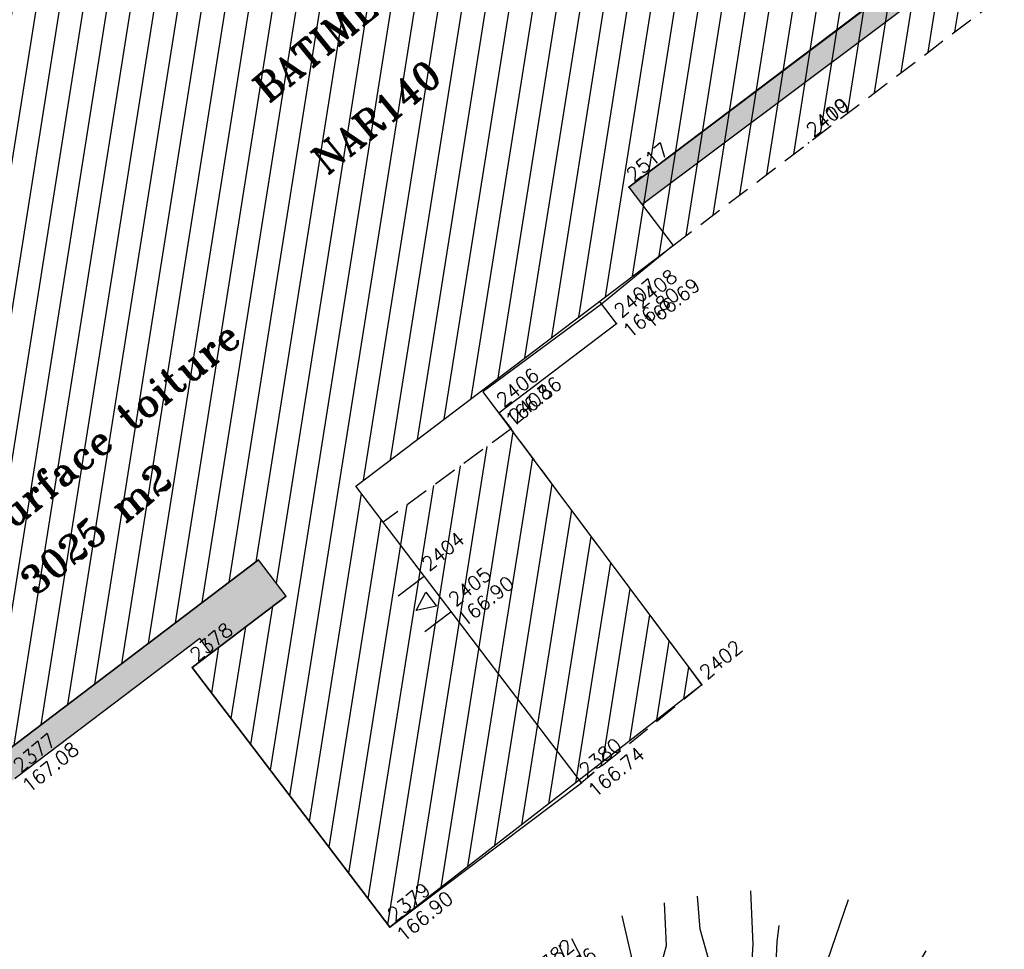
# Model space of a CAD drawing. Header units: feet. Extents: x 529188 to 529675, y 139816 to 140273.
# Tile 41 of 118: x 529351 to 529372, y 140054 to 140074. Entities that reach past the tile are written whole.
import ezdxf
from ezdxf.enums import TextEntityAlignment as Align

# ---------------------------------------------------------------- set-up
doc = ezdxf.new("R2010")
doc.units = ezdxf.units.FT
doc.header["$LTSCALE"] = 2
doc.header["$MEASUREMENT"] = 0
doc.header["$PDSIZE"] = 0.1
doc.linetypes.add('CACHE', pattern=[0.375, 0.25, -0.125])
doc.layers.get('0').update_dxf_attribs({"linetype": 'CONTINUOUS'})
for name, color, linetype in [('ARBRES', 70, 'CONTINUOUS'), ('BATI', 10, 'CONTINUOUS'), ('BATI-HACHURES', 30, 'CONTINUOUS'), ('BORD_TOIT', 244, 'CACHE'), ('BORDURETTE', 20, 'CONTINUOUS'), ('Numéro Bâtiment', 5, 'CONTINUOUS'), ('PORTES', 14, 'CONTINUOUS'), ('TEXTES', 150, 'CONTINUOUS'), ('TOPOALT', 3, 'CONTINUOUS'), ('TOPOJIS', 7, 'CONTINUOUS'), ('TOPOJIS-GELE', 7, 'CONTINUOUS'), ('TOPOMAT', 142, 'CONTINUOUS')]:
    doc.layers.add(name, color=color, linetype=linetype)
doc.styles.add('ROMANT', font='ROMANT.SHX')
doc.styles.get("Standard").update_dxf_attribs({"font": 'ROMANS.SHX'})

# ---------------------------------------------------------------- blocks, each defined once
blk = doc.blocks.new('TCPOINT')
at = {"color": 0}
blk.add_point((0, 0), dxfattribs=at)
at = {"layer": 'TOPOALT'}
blk.add_attdef('ALT', text='', height=0.3, dxfattribs=at).set_placement((0.1, -0.1), align=Align.TOP_LEFT)
at = {"layer": 'TOPOMAT'}
blk.add_attdef('MAT', (0.1, 0.1), '', height=0.3, dxfattribs=at)
blk = doc.blocks.new('194')
for points in [[(-0.1462, 0.4831), (-0.1313, 0.432), (-0.1069, 0.3801), (-0.0807, 0.3213), (-0.0651, 0.2926), (-0.044, 0.264), (-0.0281, 0.2373), (-0.0104, 0.2388), (0.0021, 0.2458), (0.0111, 0.2654), (0.0222, 0.3113), (0.0312, 0.3417), (0.0493, 0.377), (0.0586, 0.4125), (0.0767, 0.4513), (0.0903, 0.5)], [(0.1073, 0.4968), (0.1, 0.4635), (0.1032, 0.4403), (0.1049, 0.4208), (0.1155, 0.3993), (0.1258, 0.3888), (0.1472, 0.3849), (0.1651, 0.3972), (0.1918, 0.4164), (0.2232, 0.4582)], [(0.1153, 0.1452), (0.0987, 0.1259), (0.0754, 0.1083), (0.0521, 0.0944), (0.0309, 0.0929), (0.0166, 0.1018), (0.0044, 0.125), (-0.0023, 0.1589), (-0.0037, 0.1925), (0.0036, 0.2263), (0.0075, 0.2511), (0.0397, 0.281), (0.0739, 0.3216), (0.1007, 0.3535), (0.1332, 0.3992), (0.173, 0.4788)], [(0.1768, 0.2085), (0.1743, 0.2338), (0.1834, 0.2673), (0.1874, 0.2994), (0.1983, 0.3258), (0.2144, 0.3559), (0.2363, 0.4056), (0.2597, 0.439)], [(0.1831, 0.2662), (0.2104, 0.2885), (0.2283, 0.3061), (0.2533, 0.327), (0.2749, 0.35), (0.314, 0.4026)], [(0.4336, 0.21), (0.3872, 0.1927), (0.3462, 0.177), (0.3051, 0.1579), (0.2641, 0.1458), (0.2267, 0.1318), (0.1767, 0.1181), (0.1501, 0.1113), (0.1233, 0.1079), (0.1129, 0.115), (0.1094, 0.1258), (0.1112, 0.1382), (0.1183, 0.1505), (0.1346, 0.1682), (0.1562, 0.1911), (0.1741, 0.2053), (0.1921, 0.2263), (0.2188, 0.2492), (0.253, 0.2864), (0.2817, 0.3144), (0.2996, 0.3339), (0.3139, 0.3479)], [(0.1692, 0.2014), (0.2292, 0.2189), (0.2721, 0.247), (0.3185, 0.268), (0.4, 0.3184)]]:
    blk.add_lwpolyline(points)
blk = doc.blocks.new('*X27')
at = {"color": 0}
for p, q in [((527495.856, 148357.822), (527495.871, 148357.837)), ((527495.856, 148357.787), (527495.895, 148357.825)), ((527495.856, 148357.752), (527495.918, 148357.813)), ((527495.856, 148357.716), (527495.942, 148357.802)), ((527495.856, 148357.681), (527495.965, 148357.79)), ((527495.856, 148357.645), (527495.989, 148357.778)), ((527495.856, 148357.61), (527496.013, 148357.766)), ((527495.856, 148357.575), (527496.036, 148357.754)), ((527495.856, 148357.539), (527496.06, 148357.743)), ((527495.856, 148357.504), (527496.083, 148357.731)), ((527495.856, 148357.469), (527496.107, 148357.719)), ((527495.878, 148357.455), (527496.13, 148357.707)), ((527495.949, 148357.49), (527496.154, 148357.695)), ((527496.02, 148357.526), (527496.178, 148357.684)), ((527496.09, 148357.561), (527496.201, 148357.672)), ((527496.161, 148357.597), (527496.225, 148357.66)), ((527496.232, 148357.632), (527496.248, 148357.648))]:
    blk.add_line(p, q, dxfattribs=at)
blk = doc.blocks.new('320')
for p, q in [((0, 0), (0, -0.7)), ((1, 0), (1, -0.7)), ((0.5, -0.572), (0.3, -0.172)), ((0.3, -0.172), (0.7, -0.172)), ((0.7, -0.172), (0.5, -0.572))]:
    blk.add_line(p, q)
at = {"rotation": 269.9999999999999}
blk.add_blockref('*X27', (-148357.144, 527495.685), dxfattribs=at)

msp = doc.modelspace()

# ---------------------------------------------------------------- hatches: boundary and pattern name
h = msp.add_hatch()
h.set_pattern_fill('GRAVEL', color=254, style=0)
h.set_pattern_definition([(228.0128, (529357.68551, 140019.42807), (-7.99999823, -9.00000134), [0.134536, -13.319088]), (184.9697, (529357.59551, 140019.32807), (12.000001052, 0.999991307), [0.230868, -22.855925]), (132.5104, (529357.36551, 140019.30807), (9.99999072, -11.000008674), [0.162788, -16.116032]), (267.2737, (529356.97551, 140019.05807), (0.999996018, 20.000000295), [0.210238, -20.813558]), (292.8337, (529356.96551, 140018.84807), (-5.000009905, 11.999996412), [0.206155, -20.409373]), (357.2737, (529357.04551, 140018.65807), (-20.000000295, 0.999996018), [0.210238, -20.813558]), (37.6942, (529357.25551, 140018.64807), (-13.000007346, -9.999990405), [0.278029, -27.524849]), (72.2553, (529357.47551, 140018.81807), (7.000010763, 21.999996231), [0.262488, -25.986321]), (121.4296, (529357.55551, 140019.06807), (-8.000008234, 12.999995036), [0.21095, -20.884073]), (175.2364, (529357.44551, 140019.24807), (11.000000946, -0.99999153), [0.240832, -11.800763]), (222.3974, (529357.20551, 140019.26807), (-12.000007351, -10.999992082), [0.311448, -30.833375]), (138.8141, (529357.96551, 140019.04807), (-7.00000295, 5.99999731), [0.106301, -10.523844]), (171.4692, (529357.88551, 140019.11807), (12.999998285, -2.00000791), [0.202237, -20.021511]), (225, (529357.6855, 140019.1481), (-1e-16, -1.0000003), [0.141421, -1.272792]), (203.1986, (529357.61551, 140019.26807), (4.99999973, 2.00000133), [0.076158, -7.539615]), (291.8014, (529357.54551, 140019.23807), (-0.9999999, 3.00000027), [0.107703, -5.277462]), (30.9638, (529357.58551, 140019.13807), (2.99999802, 2.00000248), [0.174929, -5.656023]), (161.5651, (529357.7355, 140019.22807), (2.0000004, -0.9999984), [0.126491, -3.035787]), (16.3895, (529356.96551, 140019.23807), (10.0000022, 2.99999271), [0.1772, -17.542845]), (70.3462, (529357.13551, 140019.28807), (-3.999995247, -11.000002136), [0.148661, -14.717408]), (293.1986, (529357.73551, 140019.42807), (-2.00000133, 4.99999973), [0.152315, -7.463458]), (343.6105, (529357.79551, 140019.28807), (-10.0000022, 2.99999271), [0.1772, -17.542845]), (339.444, (529356.96551, 140018.61807), (-5.00000184, 1.999996), [0.17088, -8.373124]), (294.7751, (529357.12551, 140018.55807), (-4.99999219, 11.00000342), [0.143178, -14.174643]), (66.8014, (529357.74551, 140018.42807), (2.00000133, 4.99999973), [0.152315, -7.463458]), (17.354, (529357.80551, 140018.56807), (-13.00000202, -3.999994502), [0.167631, -16.595424]), (69.444, (529357.25551, 140018.42807), (-1.999996, -5.00000184), [0.08544, -8.458564]), (101.3099, (529357.68551, 140018.42807), (-0.99999763, 4.00000075), [0.05099, -5.048029]), (165.9638, (529357.6755, 140018.47807), (3.00000055, -0.99999806), [0.206155, -3.91695]), (186.009, (529357.47551, 140018.52807), (9.99999975, 0.999999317), [0.19105, -18.913923]), (303.6901, (529357.5855, 140019.04807), (-1.0000013, 1.99999956), [0.144222, -3.461329]), (353.1572, (529357.66551, 140018.92807), (16.999999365, -2.000007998), [0.251794, -24.927563]), (60.9454, (529357.91551, 140018.89807), (-4.00000003, -7.00000038), [0.102956, -10.192674]), (90, (529357.9655, 140018.9881), (-1, 1), [0.06, -0.94]), (120.2564, (529357.45551, 140018.55807), (3.999994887, -7.000002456), [0.138924, -13.75352]), (48.0128, (529357.38551, 140018.67807), (7.99999823, 9.00000134), [0.269072, -13.184552]), (0, (529357.5655, 140018.8781), (1, 1), [0.26, -0.74]), (325.3048, (529357.82551, 140018.87807), (-9.99999426, 7.00000861), [0.158114, -15.653274]), (254.0546, (529357.95551, 140018.78807), (-0.99999989, -4.00000013), [0.145602, -7.134508]), (207.646, (529357.91551, 140018.64807), (-18.999995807, -10.000007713), [0.237065, -23.469474]), (175.4261, (529357.70551, 140018.53807), (-13.000000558, 0.999994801), [0.250799, -24.829074])])
h.paths.add_polyline_path([(529390.457, 140081.804), (529389.787, 140081.254), (529389.254, 140082.14), (529404.75, 140094.031), (529401.644, 140098.087), (529391.009, 140089.943), (529390.74, 140090.275), (529380.844, 140082.863), (529364.14, 140070.352), (529363.86, 140070.721), (529386.726, 140088.036), (529401.801, 140099.477), (529406.142, 140093.808), (529397.195, 140087.016), (529390.411, 140081.865)])
h = msp.add_hatch()
h.set_pattern_fill('GRAVEL', color=254, angle=39.3307, style=0)
h.set_pattern_definition([(267.34353, (529324.47882, 140024.361245), (-0.48383765, -12.03187005), [0.134536, -13.319088]), (224.30043, (529324.47258, 140024.226854), (8.6482146, 8.37904482), [0.230868, -22.855925]), (171.84113, (529324.30735, 140024.06561), (14.706756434, -2.17055762), [0.162788, -16.116032]), (306.60443, (529324.164137, 140023.625055), (-11.902420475, 16.103800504), [0.210238, -20.813558]), (332.16443, (529324.2895, 140023.45628), (-11.47305765, 6.11301571), [0.206155, -20.409373]), (36.60443, (529324.4718, 140023.36002), (-16.103800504, -11.902420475), [0.210238, -20.813558]), (77.02493, (529324.640573, 140023.485383), (-3.717557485, -15.974347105), [0.278029, -27.524849]), (111.58603, (529324.702998, 140023.756313), (-8.528996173, 21.453582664), [0.262488, -25.986321]), (160.76033, (529324.60643, 140024.00039), (-14.4273524, 4.98512842), [0.21095, -20.884073]), (214.56713, (529324.40726, 140024.0699), (9.14229505, 6.19826146), [0.240832, -11.800763]), (261.728134, (529324.208944, 140023.933263), (-2.310260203, -16.114052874), [0.311448, -30.833375]), (178.14483, (529324.93624, 140024.24478), (-9.21727827, 0.20442699), [0.106301, -10.523844]), (210.79993, (529324.829994, 140024.24822), (11.32309994, 6.69233851), [0.202237, -20.021511]), (264.3307, (529324.6563, 140024.1447), (0.633796, -0.773501), [0.141421, -1.272792]), (242.52933, (529324.52608, 140024.19312), (2.59990893, 4.71598094), [0.076158, -7.539615]), (331.13213, (529324.49095, 140024.12555), (-2.6748881, 1.6867054), [0.107703, -5.277462]), (70.29453, (529324.58527, 140024.07355), (1.0529062, 3.448389), [0.174929, -5.656023]), (200.8958, (529324.64425, 140024.23823), (2.1807959, 0.494093), [0.126491, -3.035787]), (55.72023, (529324.04232, 140023.757947), (5.83362215, 8.65845557), [0.1772, -17.542845]), (109.67693, (529324.142124, 140023.90437), (3.8777583, -11.04368596), [0.148661, -14.717408]), (332.52933, (529324.51749, 140024.39293), (-4.71598094, 2.59990893), [0.152315, -7.463458]), (22.94123, (529324.652634, 140024.32267), (-9.636388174, -4.01746477), [0.1772, -17.542845]), (18.77473, (529324.43527, 140023.27838), (-5.13509238, -1.62198296), [0.17088, -8.373124]), (334.10583, (529324.59706, 140023.333374), (-10.83925251, 5.33953202), [0.143178, -14.174643]), (106.13213, (529325.15902, 140023.62577), (-1.6219775, 5.13509412), [0.152315, -7.463458]), (56.68473, (529325.1167, 140023.77209), (-7.520326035, -11.33334482), [0.167631, -16.595424]), (108.77473, (529324.78001, 140023.31521), (1.62198296, -5.13509238), [0.08544, -8.458564]), (140.64063, (529325.11261, 140023.58774), (-3.3086825, 2.4602076), [0.05099, -5.048029]), (205.29453, (529325.0732, 140023.62008), (2.9542961, 1.1278891), [0.206155, -3.91695]), (225.33973, (529324.8868, 140023.532), (7.101207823, 7.11145844), [0.19105, -18.913923]), (343.02083, (529324.6423, 140024.00394), (-2.0410929, 0.9132036), [0.144222, -3.461329]), (32.48793, (529324.780245, 140023.96182), (14.417102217, 9.22752264), [0.251794, -24.927563]), (100.27613, (529324.99263, 140024.09706), (1.34256998, -7.94968625), [0.102956, -10.192674]), (129.3307, (529324.9743, 140024.1984), (-1.407296, 0.139704), [0.06, -0.94]), (159.58713, (529324.852315, 140023.54253), (7.53057013, -2.87932405), [0.138924, -13.75352]), (87.34353, (529324.722114, 140023.59098), (0.48383765, 12.03187005), [0.269072, -13.184552]), (39.3307, (529324.7346, 140023.8598), (0.139704, 1.407296), [0.26, -0.74]), (4.63553, (529324.935695, 140024.02455), (-12.17157562, -0.92344606), [0.158114, -15.653274]), (293.38533, (529325.09329, 140024.03733), (1.76168333, -3.7277973), [0.145602, -7.134508]), (246.97673, (529325.151083, 140023.90369), (-8.358539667, -19.777128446), [0.237065, -23.469474]), (214.75683, (529325.058366, 140023.685506), (-10.689297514, -7.46585044), [0.250799, -24.829074])])
h.paths.add_polyline_path([(529337.112, 140047.254), (529335.616, 140046.116), (529335.029, 140046.891), (529355.937, 140062.746), (529356.525, 140061.97), (529354.917, 140060.747), (529354.681, 140061.06), (529336.865, 140047.582)])
at = {"layer": 'BATI-HACHURES'}
h = msp.add_hatch(dxfattribs=at)
h.set_pattern_fill('ANSI31', color=256, scale=4, angle=36, style=0)
h.paths.add_polyline_path([(529309.687, 140047.122), (529294.096, 140035.158), (529295.934, 140032.741), (529311.303, 140044.366), (529317.02, 140040.648), (529309.847, 140037.935), (529328.67, 140009.23), (529338.868, 140008.311), (529336.974, 140013.078), (529337.413, 140013.429), (529340.728, 140009.274), (529351.396, 139995.222), (529351.555, 139995.343), (529321, 140035.588), (529320.61, 140035.292), (529320.265, 140035.746), (529321.1, 140036.328), (529332.258, 140044.79), (529332.848, 140044.011), (529330.818, 140042.467), (529335.054, 140036.898), (529341.813, 140042.065), (529337.59, 140047.618), (529335.616, 140046.116), (529335.029, 140046.891), (529355.937, 140062.746), (529356.525, 140061.97), (529354.519, 140060.444), (529358.748, 140054.884), (529365.427, 140060.072), (529361.342, 140065.548), (529358.605, 140063.551), (529358.018, 140064.325), (529364.807, 140069.473), (529379.662, 140080.729), (529380.258, 140079.941), (529378.258, 140078.408), (529382.496, 140072.813), (529389.273, 140077.995), (529385.007, 140083.581), (529383.007, 140082.048), (529382.423, 140082.82), (529402.76, 140098.225), (529403.388, 140097.405), (529401.995, 140096.349), (529404.732, 140092.738), (529390.411, 140081.865), (529394.858, 140075.937), (529403.979, 140083.008), (529405.928, 140080.494), (529396.772, 140073.395), (529399.996, 140069.125), (529409.116, 140076.197), (529411.066, 140073.682), (529402.049, 140066.713), (529405.239, 140062.52), (529424.929, 140077.503), (529411.673, 140094.927), (529412.97, 140095.912), (529408.766, 140101.48), (529406.733, 140099.945), (529406.162, 140100.741), (529413.265, 140106.272), (529405.044, 140116.828), (529403.879, 140118.363), (529396.828, 140113.01), (529396.209, 140113.824), (529398.224, 140115.354), (529393.997, 140120.92), (529387.257, 140115.791), (529391.442, 140110.214), (529392.819, 140111.247), (529393.428, 140110.436), (529373.156, 140095.047), (529372.522, 140095.884), (529374.528, 140097.393), (529370.33, 140102.974), (529363.554, 140097.852), (529367.8, 140092.265), (529369.799, 140093.783), (529370.434, 140092.948), (529359.177, 140084.661), (529349.426, 140077.124), (529348.835, 140077.906), (529350.821, 140079.407), (529346.597, 140084.995), (529339.81, 140079.86), (529344.046, 140074.272), (529346.094, 140075.824), (529346.685, 140075.043), (529325.76, 140059.104), (529325.126, 140059.941), (529327.1, 140061.457), (529322.795, 140067.062), (529316.084, 140061.922), (529320.296, 140056.369), (529322.344, 140057.923), (529322.979, 140057.086)])

# ---------------------------------------------------------------- linework, layer by layer
at = {"layer": 'BATI', "flags": 128}
for points in [[(529363.86, 140070.721), (529371.984, 140076.848), (529401.801, 140099.477)], [(529378.726, 140081.964), (529363.86, 140070.721), (529364.807, 140069.473), (529363.28, 140068.222), (529360.739, 140066.34), (529365.427, 140060.072), (529358.748, 140054.884), (529354.519, 140060.444), (529356.525, 140061.97), (529355.937, 140062.746), (529335.029, 140046.891)], [(529363.86, 140070.721), (529364.807, 140069.473)], [(529358.018, 140064.325), (529364.807, 140069.473)], [(529358.605, 140063.551), (529358.018, 140064.325)], [(529362.847, 140057.974), (529358.605, 140063.551)], [(529335.029, 140046.891), (529355.937, 140062.746)], [(529356.525, 140061.97), (529355.937, 140062.746)], [(529356.525, 140061.97), (529354.519, 140060.444)], [(529354.519, 140060.444), (529358.748, 140054.884), (529362.847, 140057.974)]]:
    msp.add_lwpolyline(points, dxfattribs=at)
at = {"layer": 'BORD_TOIT', "flags": 128}
for points in [[(529364.807, 140069.473), (529379.662, 140080.729)], [(529361.342, 140065.548), (529358.605, 140063.551)], [(529365.427, 140060.072), (529361.342, 140065.548)], [(529365.427, 140060.072), (529362.847, 140057.974)]]:
    msp.add_lwpolyline(points, dxfattribs=at)
at = {"layer": 'BORDURETTE', "flags": 128}
for points in [[(529364.14, 140070.352), (529390.74, 140090.275), (529391.009, 140089.943)], [(529363.595, 140067.806), (529363.235, 140068.281)], [(529361.078, 140065.896), (529363.595, 140067.806)], [(529361.078, 140065.896), (529361.342, 140065.548)], [(529354.917, 140060.747), (529354.681, 140061.06), (529350.737, 140058.076)]]:
    msp.add_lwpolyline(points, dxfattribs=at)

# ---------------------------------------------------------------- block references
at = {"layer": 'ARBRES', "xscale": 17.47401411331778, "yscale": 17.47401411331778, "zscale": 17.47401411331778, "rotation": 39.33073407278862}
msp.add_blockref('194', (529366.686, 140046.742), dxfattribs=at)
at = {"layer": 'PORTES', "xscale": 0.949697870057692, "rotation": 306.9514859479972}
msp.add_blockref('320', (529359.482, 140062.388), dxfattribs=at)
at = {"layer": 'TOPOJIS'}
ref = msp.add_blockref('TCPOINT', (529367.709, 140071.675), dxfattribs=at)
ref.add_attrib('MAT', '2410', (529367.809, 140071.775), dxfattribs={"layer": 'TOPOMAT', "height": 0.3, "rotation": 39.3307})
ref = msp.add_blockref('TCPOINT', (529367.71, 140071.674), dxfattribs=at)
ref.add_attrib('MAT', '2409', (529367.81, 140071.774), dxfattribs={"layer": 'TOPOMAT', "height": 0.3, "rotation": 39.3307})
ref = msp.add_blockref('TCPOINT', (529363.86, 140070.721), dxfattribs=at)
ref.add_attrib('MAT', '2517', (529363.96, 140070.821), dxfattribs={"layer": 'TOPOMAT', "height": 0.3, "rotation": 39.3307})
ref = msp.add_blockref('TCPOINT', (529364.033, 140068.008), dxfattribs=at)
ref.add_attrib('MAT', '2408', (529364.133, 140068.108), dxfattribs={"layer": 'TOPOMAT', "height": 0.3, "rotation": 39.3307})
ref.add_attrib('ALT', '166.69', dxfattribs={"layer": 'TOPOJIS-GELE', "height": 0.3, "rotation": 39.3307}).set_placement((529364.133, 140067.908), align=Align.TOP_LEFT)
ref = msp.add_blockref('TCPOINT', (529363.595, 140067.806), dxfattribs=at)
ref.add_attrib('MAT', '2407', (529363.695, 140067.906), dxfattribs={"layer": 'TOPOMAT', "height": 0.3, "rotation": 39.3307})
ref.add_attrib('ALT', '166.80', dxfattribs={"layer": 'TOPOALT', "height": 0.3, "rotation": 39.3307}).set_placement((529363.695, 140067.706), align=Align.TOP_LEFT)
ref = msp.add_blockref('TCPOINT', (529361.078, 140065.896), dxfattribs=at)
ref.add_attrib('MAT', '2406', (529361.178, 140065.996), dxfattribs={"layer": 'TOPOMAT', "height": 0.3, "rotation": 39.3307})
ref.add_attrib('ALT', '166.86', dxfattribs={"layer": 'TOPOALT', "height": 0.3, "rotation": 39.3307}).set_placement((529361.178, 140065.796), align=Align.TOP_LEFT)
ref = msp.add_blockref('TCPOINT', (529361.342, 140065.548), dxfattribs=at)
ref.add_attrib('MAT', '2403', (529361.442, 140065.648), dxfattribs={"layer": 'TOPOMAT', "height": 0.3, "rotation": 39.3307})
ref = msp.add_blockref('TCPOINT', (529359.482, 140062.388), dxfattribs=at)
ref.add_attrib('MAT', '2404', (529359.582, 140062.488), dxfattribs={"layer": 'TOPOMAT', "height": 0.3, "rotation": 39.3307})
ref = msp.add_blockref('TCPOINT', (529360.053, 140061.629), dxfattribs=at)
ref.add_attrib('MAT', '2405', (529360.153, 140061.729), dxfattribs={"layer": 'TOPOMAT', "height": 0.3, "rotation": 39.3307})
ref.add_attrib('ALT', '166.90', dxfattribs={"layer": 'TOPOALT', "height": 0.3, "rotation": 39.3307}).set_placement((529360.153, 140061.529), align=Align.TOP_LEFT)
ref = msp.add_blockref('TCPOINT', (529354.519, 140060.444), dxfattribs=at)
ref.add_attrib('MAT', '2378', (529354.619, 140060.544), dxfattribs={"layer": 'TOPOMAT', "height": 0.3, "rotation": 39.3307})
ref = msp.add_blockref('TCPOINT', (529365.427, 140060.072), dxfattribs=at)
ref.add_attrib('MAT', '2402', (529365.527, 140060.172), dxfattribs={"layer": 'TOPOMAT', "height": 0.3, "rotation": 39.3307})
ref = msp.add_blockref('TCPOINT', (529350.737, 140058.076), dxfattribs=at)
ref.add_attrib('MAT', '2377', (529350.837, 140058.176), dxfattribs={"layer": 'TOPOMAT', "height": 0.3, "rotation": 39.3307})
ref.add_attrib('ALT', '167.08', dxfattribs={"layer": 'TOPOALT', "height": 0.3, "rotation": 39.3307}).set_placement((529350.837, 140057.976), align=Align.TOP_LEFT)
ref = msp.add_blockref('TCPOINT', (529362.847, 140057.974), dxfattribs=at)
ref.add_attrib('MAT', '2380', (529362.947, 140058.074), dxfattribs={"layer": 'TOPOMAT', "height": 0.3, "rotation": 39.3307})
ref.add_attrib('ALT', '166.74', dxfattribs={"layer": 'TOPOALT', "height": 0.3, "rotation": 39.3307}).set_placement((529362.947, 140057.874), align=Align.TOP_LEFT)
ref = msp.add_blockref('TCPOINT', (529358.748, 140054.884), dxfattribs=at)
ref.add_attrib('MAT', '2379', (529358.848, 140054.984), dxfattribs={"layer": 'TOPOMAT', "height": 0.3, "rotation": 39.3307})
ref.add_attrib('ALT', '166.90', dxfattribs={"layer": 'TOPOALT', "height": 0.3, "rotation": 39.3307}).set_placement((529358.848, 140054.784), align=Align.TOP_LEFT)
ref = msp.add_blockref('TCPOINT', (529361.824, 140053.678), dxfattribs=at)
ref.add_attrib('MAT', '2382', (529361.924, 140053.778), dxfattribs={"layer": 'TOPOMAT', "height": 0.3, "rotation": 39.3307})
ref.add_attrib('ALT', '166.76', dxfattribs={"layer": 'TOPOALT', "height": 0.3, "rotation": 39.3307}).set_placement((529361.924, 140053.578), align=Align.TOP_LEFT)

# ---------------------------------------------------------------- texts
at = {"layer": 'Numéro Bâtiment', "style": 'ROMANT'}
msp.add_text('NAR140', height=0.6, rotation=39.3307, dxfattribs=at).set_placement((529357.398, 140070.97))
at = {"layer": 'TEXTES', "style": 'ROMANT'}
msp.add_text('BATIMENT B', height=0.6, rotation=39.3307, dxfattribs=at).set_placement((529356.14, 140072.505))
at = {"layer": 'TEXTES', "color": 1, "style": 'ROMANT'}
for s, p in [('Surface toiture', (529350.257, 140063.048)), ('3025 m2', (529351.156, 140061.95))]:
    msp.add_text(s, height=0.6, rotation=39.3307, dxfattribs=at).set_placement(p)

doc.saveas('drawing.dxf')
